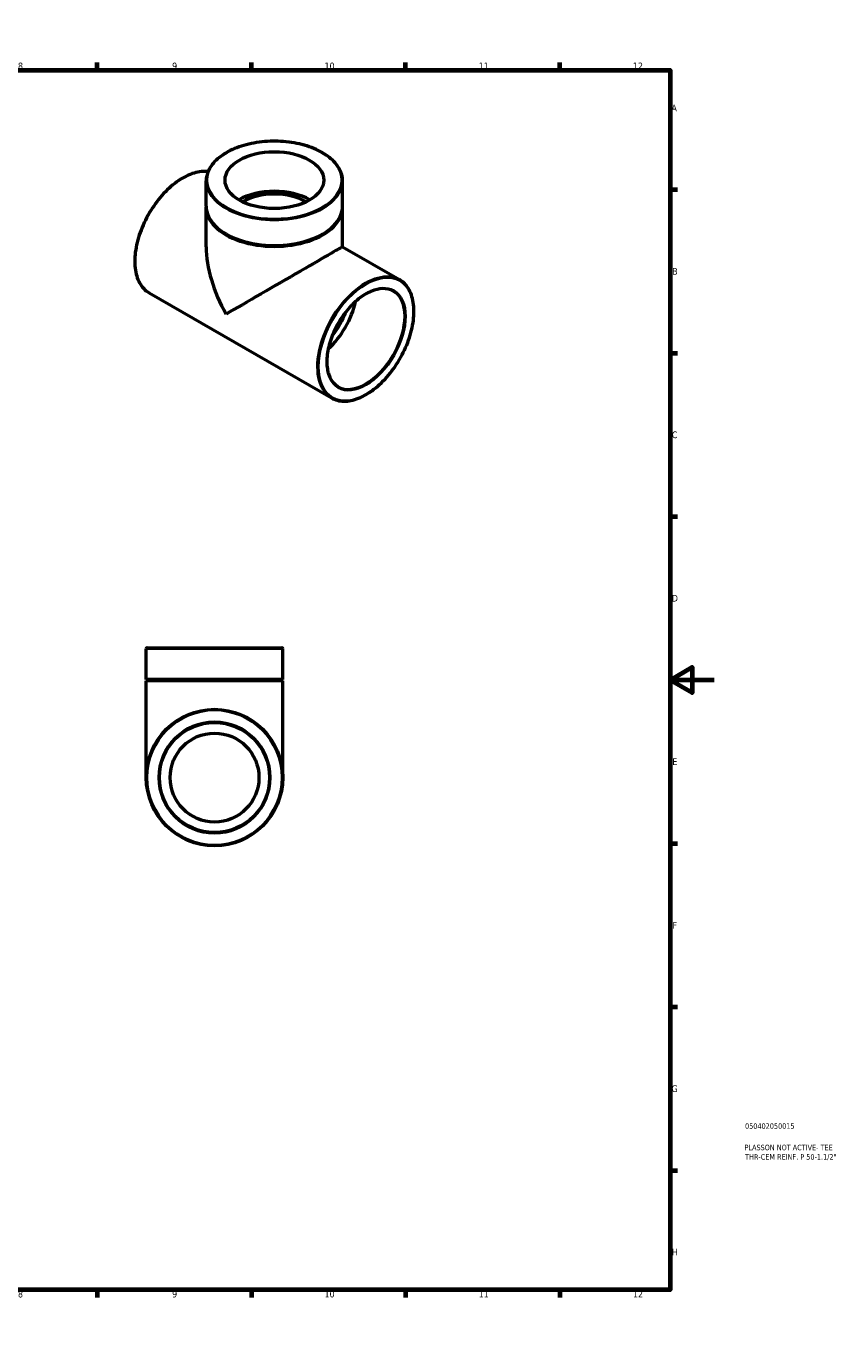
# Model space of a CAD drawing. Header units: millimetres. Extents: x 0 to 899, y -154 to 594.
# Tile 3 of 3: x 528 to 899, y 0 to 594. Entities that reach past the tile are written whole.
import ezdxf

# ---------------------------------------------------------------- set-up
doc = ezdxf.new("R2010")
doc.units = ezdxf.units.MM
for name, color, linetype, lineweight in [('Border (ANSI)', 7, 'Continuous', 70), ('Title (ISO)', 7, 'Continuous', 50), ('Visible (ANSI)', 7, 'Continuous', 50), ('Visible Narrow (ANSI)', 7, 'Continuous', 35)]:
    doc.layers.add(name, color=color, linetype=linetype, lineweight=lineweight)
doc.styles.add('Note Text (ANSI)', font='tahoma.ttf')
doc.styles.add('Note Text (ISO)', font='tahoma.ttf')

# ---------------------------------------------------------------- blocks, each defined once
blk = doc.blocks.new('Borders Default Border')
at = {"layer": 'Border (ANSI)'}
for p, q in [((70.08, 574), (70.08, 577.45)), ((140.17, 574), (140.17, 577.45)), ((210.25, 574), (210.25, 577.45)), ((280.33, 574), (280.33, 577.45)), ((350.42, 574), (350.42, 577.45)), ((490.58, 574), (490.58, 577.45)), ((560.67, 574), (560.67, 577.45)), ((630.75, 574), (630.75, 577.45)), ((700.83, 574), (700.83, 577.45)), ((770.92, 574), (770.92, 577.45)), ((20, 519.75), (16.55, 519.75)), ((821, 519.75), (824.45, 519.75)), ((20, 445.5), (16.55, 445.5)), ((821, 445.5), (824.45, 445.5)), ((20, 371.25), (16.55, 371.25)), ((821, 371.25), (824.45, 371.25)), ((20, 222.75), (16.55, 222.75)), ((821, 222.75), (824.45, 222.75)), ((20, 148.5), (16.55, 148.5)), ((821, 148.5), (824.45, 148.5)), ((20, 74.25), (16.55, 74.25)), ((821, 74.25), (824.45, 74.25)), ((70.08, 20), (70.08, 16.55)), ((140.17, 20), (140.17, 16.55)), ((210.25, 20), (210.25, 16.55)), ((280.33, 20), (280.33, 16.55)), ((350.42, 20), (350.42, 16.55)), ((490.58, 20), (490.58, 16.55)), ((560.67, 20), (560.67, 16.55)), ((630.75, 20), (630.75, 16.55)), ((700.83, 20), (700.83, 16.55)), ((770.92, 20), (770.92, 16.55))]:
    blk.add_line(p, q, dxfattribs=at)
at = {"layer": 'Border (ANSI)', "flags": 128}
for points in [[(420.5, 594), (420.5, 574), (414.73, 584), (426.27, 584), (420.5, 574)], [(20, 20), (20, 574), (821, 574), (821, 20), (20, 20)], [(0, 297), (20, 297), (10, 302.77), (10, 291.23), (20, 297)], [(841, 297), (821, 297), (831, 302.77), (831, 291.23), (821, 297)], [(420.5, 0), (420.5, 20), (414.73, 10), (426.27, 10), (420.5, 20)]]:
    blk.add_lwpolyline(points, dxfattribs=at)
at = {"layer": 'Border (ANSI)', "attachment_point": 7, "style": 'Note Text (ANSI)'}
for s, insert, char_height in [('1', (34.35, 574.4), 3.05), ('2', (104.2, 574.4), 3.05), ('3', (174.26, 574.34), 3.05), ('4', (244.23, 574.4), 3.05), ('5', (314.48, 574.34), 3.05), ('6', (384.49, 574.34), 3.05), ('7', (454.6, 574.4), 3.05), ('8', (524.63, 574.33), 3.05), ('9', (594.7, 574.34), 3.05), ('10', (663.96, 574.34), 3.048), ('11', (734.04, 574.4), 3.048), ('12', (804.13, 574.4), 3.048), ('A', (16.78, 555.35), 3.05), ('A', (821.63, 555.35), 3.05), ('B', (17.15, 481.1), 3.05), ('B', (821.99, 481.1), 3.05), ('C', (16.95, 406.8), 3.05), ('C', (821.8, 406.8), 3.05), ('D', (16.96, 332.6), 3.05), ('D', (821.81, 332.6), 3.05), ('E', (17.21, 258.35), 3.05), ('E', (822.05, 258.35), 3.05), ('F', (17.29, 184.1), 3.05), ('F', (822.14, 184.1), 3.05), ('G', (16.81, 109.79), 3.05), ('G', (821.66, 109.79), 3.05), ('H', (16.97, 35.6), 3.05), ('H', (821.81, 35.6), 3.05), ('1', (34.35, 16.55), 3.05), ('2', (104.2, 16.55), 3.05), ('3', (174.26, 16.49), 3.05), ('4', (244.23, 16.55), 3.05), ('5', (314.48, 16.49), 3.05), ('6', (384.49, 16.49), 3.05), ('7', (454.6, 16.55), 3.05), ('8', (524.63, 16.48), 3.05), ('9', (594.7, 16.49), 3.05), ('10', (663.96, 16.49), 3.048), ('11', (734.04, 16.55), 3.048), ('12', (804.13, 16.55), 3.048)]:
    blk.add_mtext(s, dxfattribs=dict(at, insert=insert, char_height=char_height))
blk = doc.blocks.new('Title Blocks ISO')
at = {"layer": 'Title (ISO)', "color": 232, "true_color": 0xca0064, "style": 'Note Text (ISO)'}
for tag, p in [('PART_NUMBER_001', (34.08, 73.13)), ('DESCRIPTION_001', (33.84, 63.4)), ('DESCRIPTION_002', (34.09, 59.12))]:
    blk.add_attdef(tag, p, '', height=2.5, dxfattribs=at)

msp = doc.modelspace()

# ---------------------------------------------------------------- linework, layer by layer
at = {"layer": 'Visible (ANSI)'}
for p, q in [((610.159, 512.212), (610.159, 523.7)), ((672.159, 512.212), (672.159, 523.7)), ((610.159, 493.752), (610.159, 511.804)), ((672.159, 493.752), (672.159, 511.804)), ((672.159, 493.752), (698.032, 478.854)), ((584.287, 472.809), (667.092, 425.125)), ((582.964, 297.177), (582.964, 311.229)), ((583.412, 311.677), (644.515, 311.677)), ((644.964, 297.177), (644.964, 311.229)), ((644.964, 297.177), (582.964, 297.177)), ((583.464, 296.927), (582.964, 297.177)), ((644.464, 296.927), (644.964, 297.177)), ((583.464, 296.927), (582.964, 296.677)), ((644.964, 296.677), (582.964, 296.677)), ((582.964, 252.677), (582.964, 296.677)), ((644.464, 296.927), (583.464, 296.927)), ((644.464, 296.927), (644.964, 296.677)), ((644.964, 252.677), (644.964, 296.677))]:
    msp.add_line(p, q, dxfattribs=at)
for radius in [31, 25, 20.18]:
    msp.add_circle((613.964, 252.677), radius, dxfattribs=at)
for centre, start, end in [((583.412, 311.229), 90, 180), ((644.515, 311.229), 0, 90)]:
    msp.add_arc(centre, 0.448, start, end, dxfattribs=at)
msp.add_ellipse((641.159, 524.067), major_axis=(-22.422, 0), ratio=0.5758617, dxfattribs=at)
for centre, major_axis, ratio, start_param, end_param in [((641.159, 506.081), (22.422, 0), 0.5758617, 0.7704683, 2.3711244), ((641.159, 506.081), (20.18, 0), 0.5758617, 0.77271, 2.3688826), ((641.159, 511.804), (-31, 0), 0.5758617, 6.2717359, 9.4362274), ((641.159, 512.212), (-31, 0), 0.5758617, 0, 3.1415927), ((641.159, 475.831), (-21.941, 37.955), 0.5769785, 0.7844313, 1.5698295), ((641.159, 475.831), (31, 17.921), 0.0016725, 0.0009669, 2.3552276), ((660.958, 464.43), (12.476, 21.665), 0.5780931, 4.1937136, 5.2310643), ((660.958, 464.43), (10.071, 17.488), 0.5780931, 4.4020263, 5.0227516)]:
    msp.add_ellipse(centre, major_axis=major_axis, ratio=ratio, start_param=start_param, end_param=end_param, dxfattribs=at)
for points, knots in [([(672.159, 523.7), (672.159, 525.605), (671.639, 527.507), (669.615, 531.134), (668.093, 532.856), (664.191, 535.95), (661.797, 537.316), (656.391, 539.541), (653.38, 540.398), (647.05, 541.519), (643.732, 541.782), (637.123, 541.692), (633.832, 541.338), (627.604, 540.047), (624.669, 539.109), (619.447, 536.739), (617.162, 535.305), (613.484, 532.078), (612.09, 530.285), (610.519, 526.872), (610.159, 525.286), (610.159, 523.7)], [0.7853982, 0.7853982, 0.7853982, 0.7853982, 1.0963979, 1.0963979, 1.4135832, 1.4135832, 1.7356444, 1.7356444, 2.0580223, 2.0580223, 2.3799796, 2.3799796, 2.7017809, 2.7017809, 3.0237902, 3.0237902, 3.3462194, 3.3462194, 3.6679715, 3.6679715, 3.9269908, 3.9269908, 3.9269908, 3.9269908]), ([(611.016, 527.926), (610.551, 527.984), (610.076, 528.017), (607.49, 528.056), (605.233, 527.6), (600.594, 525.767), (598.211, 524.377), (593.578, 520.807), (591.33, 518.627), (587.196, 513.702), (585.311, 510.959), (582.092, 505.186), (580.757, 502.157), (578.773, 496.113), (578.124, 493.1), (577.58, 487.387), (577.687, 484.689), (578.659, 479.886), (579.524, 477.779), (581.709, 474.709), (582.908, 473.604), (584.287, 472.809)], [5.7380032, 5.7380032, 5.7380032, 5.7380032, 5.8108214, 5.8108214, 6.1280062, 6.1280062, 6.4500353, 6.4500353, 6.7724014, 6.7724014, 7.0943565, 7.0943565, 7.4161577, 7.4161577, 7.7381641, 7.7381641, 8.0605791, 8.0605791, 8.382296, 8.382296, 8.6413135, 8.6413135, 8.6413135, 8.6413135]), ([(667.092, 425.125), (668.748, 424.171), (670.663, 423.669), (674.829, 423.607), (677.086, 424.063), (681.724, 425.896), (684.108, 427.286), (688.741, 430.856), (690.989, 433.036), (695.123, 437.961), (697.007, 440.704), (700.227, 446.477), (701.561, 449.506), (703.546, 455.55), (704.195, 458.563), (704.738, 464.276), (704.631, 466.974), (703.659, 471.777), (702.795, 473.884), (700.61, 476.954), (699.411, 478.059), (698.032, 478.854)], [2.3581282, 2.3581282, 2.3581282, 2.3581282, 2.6692287, 2.6692287, 2.9864135, 2.9864135, 3.3084427, 3.3084427, 3.6308087, 3.6308087, 3.9527638, 3.9527638, 4.2745651, 4.2745651, 4.5965715, 4.5965715, 4.9189864, 4.9189864, 5.2407034, 5.2407034, 5.4997209, 5.4997209, 5.4997209, 5.4997209]), ([(695.037, 473.654), (693.701, 474.424), (692.141, 474.809), (688.747, 474.757), (686.925, 474.34), (683.207, 472.756), (681.314, 471.603), (677.63, 468.67), (675.84, 466.891), (672.545, 462.886), (671.042, 460.659), (668.476, 455.983), (667.416, 453.535), (665.846, 448.671), (665.337, 446.257), (664.917, 441.712), (665.006, 439.582), (665.76, 435.818), (666.425, 434.187), (668.093, 431.798), (669.019, 430.939), (670.086, 430.325)], [5.4997209, 5.4997209, 5.4997209, 5.4997209, 5.8316871, 5.8316871, 6.1542888, 6.1542888, 6.4715366, 6.4715366, 6.7886754, 6.7886754, 7.1063225, 7.1063225, 7.4241381, 7.4241381, 7.7416901, 7.7416901, 8.0587214, 8.0587214, 8.3764352, 8.3764352, 8.6413135, 8.6413135, 8.6413135, 8.6413135])]:
    msp.add_open_spline(points, degree=3, knots=knots, dxfattribs=at)
at = {"layer": 'Visible Narrow (ANSI)'}
msp.add_line((644.582, 311.229), (583.345, 311.229), dxfattribs=at)
for radius in [30.552, 25.448]:
    msp.add_circle((613.964, 252.677), radius, dxfattribs=at)
for centre, major_axis, ratio in [((641.159, 524.067), (-30.552, 0), 0.5758617), ((682.879, 451.807), (-15.246, -26.475), 0.5780931), ((682.879, 451.807), (-12.7, -22.053), 0.5780931)]:
    msp.add_ellipse(centre, major_axis=major_axis, ratio=ratio, dxfattribs=at)
for centre, major_axis, ratio, start_param, end_param in [((599.757, 499.673), (-15.47, -26.864), 0.5780931, 3.3861551, 6.2831853), ((641.159, 523.7), (-31, 0), 0.5758617, 0, 3.1415927), ((682.562, 451.99), (15.47, 26.864), 0.5780931, 0, 3.1415927), ((682.562, 451.99), (12.476, 21.665), 0.5780931, 3.1415927, 6.2831853)]:
    msp.add_ellipse(centre, major_axis=major_axis, ratio=ratio, start_param=start_param, end_param=end_param, dxfattribs=at)

# ---------------------------------------------------------------- block references
msp.add_blockref('Borders Default Border', (0, 0))
msp.add_blockref('Title Blocks ISO', (821, 20)).add_auto_attribs({'PART_NUMBER_001': '050402050015', 'DESCRIPTION_001': 'PLASSON NOT ACTIVE- TEE', 'DESCRIPTION_002': 'THR-CEM REINF. P 50-1.1/2"'})

doc.saveas('drawing.dxf')
